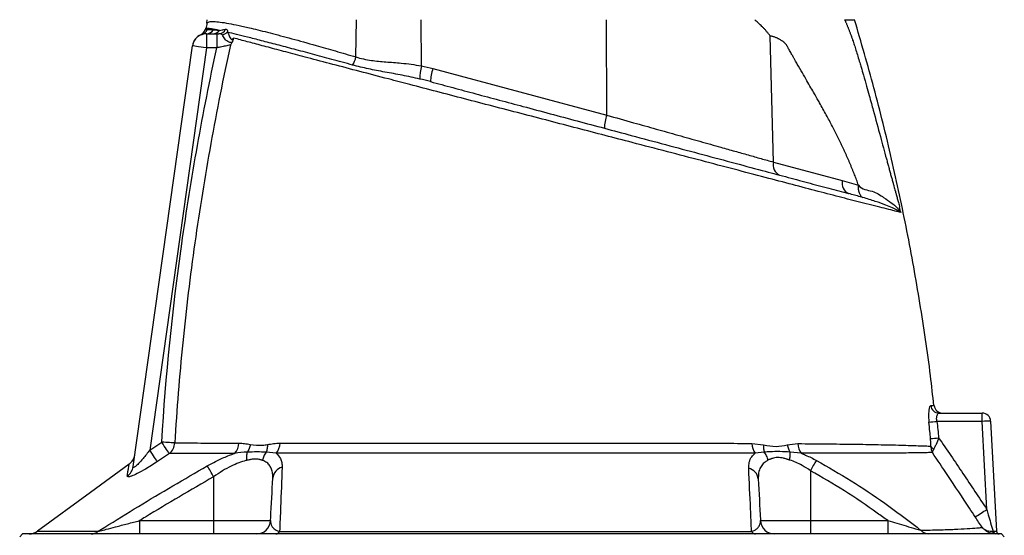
# Model space of a CAD drawing. Header units: millimetres. Extents: x 1803 to 4040, y 1425 to 4760.
# Tile 15 of 16: x 3162 to 3862, y 3871 to 4238. Entities that reach past the tile are written whole.
import ezdxf

# ---------------------------------------------------------------- set-up
doc = ezdxf.new("R2010")
doc.units = ezdxf.units.MM
doc.header["$LTSCALE"] = 2

msp = doc.modelspace()

# ---------------------------------------------------------------- linework, layer by layer
at = {"color": 7, "linetype": 'Continuous', "lineweight": 25}
for p, q in [((3295.6, 4235.87), (3295.69, 4238.44)), ((3401.55, 4211.9), (3402.04, 4238.44)), ((3448.04, 4205.5), (3447.94, 4238.44)), ((3579.86, 4170.51), (3579.65, 4238.44)), ((3294.74, 4232.32), (3294.64, 4232.04)), ((3295.18, 4228.44), (3295.18, 4218.44)), ((3295.18, 4228.44), (3302.59, 4228.44)), ((3302.59, 4228.44), (3302.59, 4218.44)), ((3302.59, 4228.44), (3303.97, 4228.44)), ((3291.24, 4227.71), (3291.24, 4227.71)), ((3698.29, 4137.12), (3696.08, 4226.8)), ((3243.19, 3920.36), (3285.28, 4219.83)), ((3295.18, 4218.44), (3254.93, 3932.04)), ((3302.59, 4218.44), (3295.18, 4218.44)), ((3456.26, 4203.63), (3579.86, 4170.51)), ((3698.29, 4137.12), (3747.33, 4123.98)), ((3747.33, 4123.98), (3758.76, 4120.68)), ((3816.07, 3958.44), (3846.79, 3958.44)), ((3846.79, 3952.54), (3846.79, 3958.44)), ((3846.79, 3952.54), (3814.62, 3952.54)), ((3850.08, 3889.87), (3846.79, 3952.54)), ((3852.78, 3952.75), (3856.89, 3874.33)), ((3254.93, 3932.04), (3263.46, 3937.76)), ((3682.97, 3936.88), (3691.38, 3935.81)), ((3708.15, 3935.75), (3715.69, 3936.71)), ((3268.88, 3929.65), (3260.38, 3923.93)), ((3344.89, 3929.8), (3337.64, 3930.61)), ((3691.87, 3930.6), (3685.26, 3929.82)), ((3718.14, 3929.8), (3710.21, 3930.62)), ((3240.36, 3922), (3240.36, 3922.01)), ((3300.35, 3913.15), (3300.35, 3881.91)), ((3724.62, 3917.45), (3724.62, 3881.91)), ((3247.77, 3881.91), (3247.77, 3872.44)), ((3247.77, 3881.91), (3300.35, 3881.91)), ((3300.35, 3881.91), (3340.85, 3881.91)), ((3300.35, 3881.91), (3300.35, 3872.44)), ((3689.12, 3881.91), (3724.62, 3881.91)), ((3724.62, 3881.91), (3724.62, 3872.44)), ((3724.62, 3881.91), (3779.6, 3881.91)), ((3779.6, 3881.91), (3779.6, 3872.44)), ((3164.49, 3872.44), (3162.49, 3870.44)), ((3860.49, 3872.44), (3164.49, 3872.44)), ((3854.46, 3874.37), (3854.93, 3874.34)), ((3862.49, 3870.44), (3860.49, 3872.44))]:
    msp.add_line(p, q, dxfattribs=at)
at = {"color": 7, "linetype": 'Continuous', "lineweight": 25, "flags": 128}
for points in [[(3295.18, 4218.44), (3293.25, 4218.71), (3291.39, 4218.97), (3289.68, 4219.21), (3288.18, 4219.42), (3286.95, 4219.59), (3286.03, 4219.72), (3285.47, 4219.8), (3285.28, 4219.83)], [(3272.71, 3937.19), (3272.05, 3937.23), (3271.21, 3937.28), (3270.19, 3937.35), (3269.03, 3937.42), (3267.75, 3937.49), (3266.37, 3937.58), (3264.93, 3937.67), (3263.46, 3937.76)], [(3268.88, 3929.65), (3268.6, 3930.07), (3268.17, 3930.71), (3267.61, 3931.55), (3266.93, 3932.56), (3266.16, 3933.73), (3265.3, 3935.01), (3264.39, 3936.36), (3263.46, 3937.76)], [(3260.38, 3923.93), (3260.1, 3924.34), (3259.68, 3924.98), (3259.11, 3925.81), (3258.43, 3926.83), (3257.65, 3927.99), (3256.79, 3929.27), (3255.87, 3930.64), (3254.93, 3932.04)], [(3240.32, 3922.07), (3212.93, 3902.03), (3175.21, 3874.43)], [(3855.51, 3872.46), (3855.29, 3872.51), (3855.09, 3872.63), (3854.91, 3872.81), (3854.75, 3873.05), (3854.62, 3873.33), (3854.53, 3873.65), (3854.47, 3874), (3854.46, 3874.37)]]:
    msp.add_lwpolyline(points, dxfattribs=at)
at = {"color": 7, "linetype": 'Continuous', "lineweight": 25}
for centre, radius, start, end in [((3295.18, 4218.44), 10, 90, 172), ((3288.71, 4233.17), 6, 294.85551, 342.09009), ((3290.38, 4233.61), 5.92, 287.60626, 338.24471), ((3300.11, 4229.49), 5.99, 155.14736, 162.0473), ((3295.15, 4234.22), 5.78, 270.32817, 329.61449), ((3299.95, 4233.98), 5.54, 270.49157, 324.69298), ((3303.87, 4233.95), 5.52, 270.99914, 335.12199), ((3305.57, 4234.11), 6.4, 276.74597, 314.21452), ((3295.19, 4218.54), 10, 113.30407, 172.0034), ((3384.2, 4215.6), 17.74, 327.71794, 347.96337), ((3491.35, 4195.92), 44.36, 167.53893, 179.62461), ((3485.92, 4193.34), 31.39, 160.87764, 178.22218), ((3609.52, 4160.22), 31.39, 160.87787, 178.22195), ((3706.13, 4135.15), 8.09, 165.92822, 245.23212), ((3755.17, 4122.01), 8.09, 165.92747, 245.23344), ((3816.11, 3964.37), 5.94, 185.91358, 269.57438), ((3818.58, 3964.44), 6, 186.53624, 269.25302), ((3846.79, 3952.44), 6, 3, 90), ((3798.75, 4095.89), 144.22, 274.02408, 276.31956), ((3852.8, 3866.55), 86.2, 90.00796, 93.99383), ((3262.5, 3937.62), 10.21, 308.65827, 357.58837), ((3307.36, 3937.47), 11.04, 315.67885, 358.02157), ((3335.62, 3937.35), 11.95, 320.82829, 358.50954), ((3695.84, 3937.16), 12.88, 181.23615, 214.75585), ((3727.71, 3937.09), 12.03, 181.80959, 217.28087), ((3800.88, 4084.46), 144.44, 273.63946, 275.93137), ((3814.35, 3937.08), 4.67, 207.51994, 243.74768), ((3234.47, 3930.18), 10, 305.83552, 351.61552), ((3233.62, 3921.72), 9.67, 303.41618, 351.85831), ((3144.25, 3825.85), 178.86, 29.21593, 32.0638), ((3907.4, 3816.52), 208.79, 148.77126, 151.09267), ((3351.18, 3911.37), 8.78, 103.94447, 174.61255), ((3678.91, 3910.66), 8.71, 5.76276, 77.56618), ((3726.31, 4074.58), 222.34, 301.29355, 303.82519), ((3330.86, 3882.44), 10, 270, 357), ((3699.11, 3882.44), 10, 183, 270), ((3169.22, 3882.44), 10, 270, 306.87038), ((3213.24, 3880.42), 7.98, 270.43696, 309.92065), ((3344.17, 3876), 3.58, 275.06999, 329.74214), ((3685.99, 3876.13), 3.71, 211.01516, 265.23493), ((3809.04, 3880.39), 7.96, 222.09759, 269.18733), ((3856.66, 3874.13), 1.74, 173.08899, 257.32613), ((3858.89, 3874.44), 2, 183, 270)]:
    msp.add_arc(centre, radius, start, end, dxfattribs=at)
msp.add_ellipse((3850.88, 3874.44), major_axis=(6.01, -0.1), ratio=0.005781, start_param=5.451423, end_param=6.283589, dxfattribs=at)
for points, knots in [([(3295.6, 4235.87), (3295.54, 4235.23), (3295.42, 4233.92), (3294.98, 4232.65), (3294.69, 4232.02), (3294.68, 4232)], [0, 0, 0, 0, 0.481131, 0.982618, 1, 1, 1, 1]), ([(3295.6, 4235.87), (3296.01, 4236.28), (3296.82, 4237.09), (3300.17, 4237.23), (3304.88, 4236.82), (3310.88, 4235.85), (3318.21, 4234.38), (3327.8, 4232.2), (3340.17, 4229.12), (3355.65, 4225.01), (3371.44, 4220.61), (3386.83, 4216.21), (3396.64, 4213.34), (3401.55, 4211.9)], [0, 0, 0, 0, 0.090278, 0.180564, 0.262436, 0.344603, 0.426779, 0.508664, 0.618226, 0.728124, 0.837711, 0.918854, 1, 1, 1, 1]), ([(3696.08, 4226.8), (3695.88, 4227.07), (3695.48, 4227.61), (3694.87, 4228.4), (3694.24, 4229.19), (3693.59, 4229.97), (3692.93, 4230.73), (3692.25, 4231.49), (3691.56, 4232.23), (3690.86, 4232.95), (3690, 4233.8), (3688.8, 4234.93), (3687.1, 4236.53), (3685.77, 4237.75), (3685.02, 4238.44)], [0, 0, 0, 0, 0.0610773, 0.1225098, 0.1843173, 0.246519, 0.3091341, 0.3721811, 0.4356783, 0.4996435, 0.5600099, 0.6635354, 0.8102068, 1, 1, 1, 1]), ([(3748.98, 4238.44), (3749.09, 4238.19), (3749.32, 4237.69), (3749.67, 4236.92), (3750.01, 4236.13), (3750.36, 4235.31), (3750.71, 4234.48), (3751.06, 4233.63), (3751.41, 4232.75), (3751.77, 4231.85), (3752.12, 4230.94), (3752.48, 4230), (3752.84, 4229.04), (3753.2, 4228.05), (3753.56, 4227.05), (3753.93, 4226.03), (3754.29, 4224.98), (3754.92, 4223.14), (3755.85, 4220.38), (3757.08, 4216.55), (3758.39, 4212.34), (3759.61, 4208.29), (3760.94, 4203.78), (3762.56, 4198.18), (3764.46, 4191.48), (3766.34, 4184.73), (3767.92, 4179.02), (3770.58, 4169.28), (3774.14, 4156.13), (3777.52, 4143.61), (3779.5, 4136.34), (3780.31, 4133.36), (3781.1, 4130.45), (3781.88, 4127.61), (3782.64, 4124.85), (3783.23, 4122.71), (3783.69, 4121.05), (3784.05, 4119.74), (3784.51, 4118.1), (3785.07, 4116.12), (3785.7, 4113.8), (3786.43, 4111.15), (3787.23, 4108.16), (3787.78, 4106.05), (3788.08, 4104.95)], [0, 0, 0, 0, 0.006505, 0.013097, 0.01978, 0.026557, 0.033431, 0.040405, 0.047482, 0.054664, 0.061955, 0.069357, 0.076872, 0.084502, 0.092251, 0.100119, 0.108109, 0.116224, 0.142061, 0.170607, 0.201889, 0.23593, 0.260358, 0.301454, 0.35921, 0.407807, 0.449606, 0.484611, 0.621537, 0.738683, 0.761365, 0.783575, 0.805315, 0.826589, 0.847401, 0.867756, 0.87521, 0.885269, 0.89793, 0.913186, 0.931031, 0.951456, 0.974449, 1, 1, 1, 1]), ([(3748.98, 4238.44), (3750.39, 4238.44), (3753.22, 4238.44), (3755.59, 4238.44), (3755.9, 4238.44), (3756.05, 4238.44)], [0, 0, 0, 0, 0.334214, 0.666848, 1, 1, 1, 1]), ([(3812.41, 3963.73), (3811.64, 3970.83), (3809.01, 3995.25), (3802.71, 4036.76), (3793.57, 4088.19), (3782.61, 4139.27), (3770.28, 4189.42), (3760.72, 4222.29), (3756.03, 4238.43)], [0, 0, 0, 0, 0.076363, 0.262368, 0.448349, 0.634355, 0.820438, 1, 1, 1, 1]), ([(3304.47, 4230.78), (3302.45, 4231.19), (3298.65, 4231.97), (3295.5, 4232.37), (3294.95, 4232.12), (3294.68, 4232)], [0, 0, 0, 0, 0.362554, 0.679851, 1, 1, 1, 1]), ([(3295.87, 4231.42), (3295.89, 4231.42), (3296.39, 4231.45), (3297.6, 4231.51), (3299.29, 4231.37), (3300.13, 4231.29)], [0, 0, 0, 0, 0.022047, 0.510234, 1, 1, 1, 1]), ([(3300.13, 4231.29), (3300.41, 4231.26), (3301.66, 4231.11), (3303.24, 4230.92), (3304.47, 4230.78)], [0, 0, 0, 0, 0.2181, 1, 1, 1, 1]), ([(3306.32, 4227.75), (3305.88, 4227.99), (3305.18, 4228.38), (3304.3, 4228.42), (3303.97, 4228.44)], [0, 0, 0, 0, 0.623883, 1, 1, 1, 1]), ([(3304.47, 4230.78), (3305.1, 4230.89), (3306.51, 4231.14), (3308.03, 4231.46), (3308.87, 4231.63)], [0, 0, 0, 0, 0.442035, 1, 1, 1, 1]), ([(3308.87, 4231.63), (3309.18, 4231.63), (3309.8, 4231.63), (3310.24, 4230.74), (3310.1, 4229.9), (3310.04, 4229.52)], [0, 0, 0, 0, 0.350858, 0.71035, 1, 1, 1, 1]), ([(3310.04, 4229.52), (3310.26, 4229.27), (3310.86, 4228.54), (3311.42, 4226.78), (3312.29, 4225.11), (3312.86, 4224.57), (3313.18, 4224.41), (3313.47, 4224.4), (3313.82, 4224.58), (3314.15, 4224.94), (3314.41, 4225.26), (3314.5, 4225.37)], [0, 0, 0, 0, 0.186729, 0.521087, 0.694933, 0.756773, 0.801446, 0.84621, 0.891297, 0.96191, 1, 1, 1, 1]), ([(3399.2, 4206.13), (3394.25, 4207.48), (3384.32, 4210.19), (3370.43, 4213.94), (3357.39, 4217.43), (3345.27, 4220.64), (3334.17, 4223.54), (3324.59, 4225.98), (3316.45, 4228.01), (3312.18, 4229.02), (3310.04, 4229.52)], [0, 0, 0, 0, 0.126402, 0.253585, 0.380306, 0.507024, 0.637271, 0.767516, 0.883416, 1, 1, 1, 1]), ([(3313.47, 4222.23), (3313.42, 4222.21), (3313.2, 4222.13), (3312.73, 4222.1), (3311.95, 4222.24), (3310.61, 4222.71), (3308.37, 4224.18), (3307.29, 4226.61), (3306.56, 4227.48), (3306.32, 4227.75)], [0, 0, 0, 0, 0.032403, 0.128506, 0.218862, 0.330029, 0.564226, 0.861688, 1, 1, 1, 1]), ([(3313.47, 4222.23), (3313.08, 4221.62), (3312.69, 4221.01), (3312.3, 4220.37), (3312.3, 4220.37)], [0, 0, 0, 0, 0.989597, 1, 1, 1, 1]), ([(3314.5, 4225.37), (3314.5, 4225.36), (3314.42, 4224.9), (3314.26, 4224.1), (3313.91, 4223), (3313.62, 4222.49), (3313.47, 4222.23)], [0, 0, 0, 0, 0.00813, 0.403328, 0.701007, 1, 1, 1, 1]), ([(3789.03, 4101.23), (3788.28, 4101.41), (3786.8, 4101.78), (3782.92, 4102.74), (3777.55, 4104.08), (3770.49, 4105.84), (3760.59, 4108.33), (3747.26, 4111.75), (3730.29, 4116.2), (3711.99, 4121.03), (3692.08, 4126.27), (3670.56, 4131.93), (3647.31, 4138.05), (3623.09, 4144.41), (3600.16, 4150.41), (3578.73, 4156), (3559.01, 4161.15), (3539.01, 4166.37), (3518.88, 4171.62), (3498.74, 4176.88), (3478.71, 4182.1), (3458.98, 4187.26), (3440.92, 4191.98), (3422.59, 4196.78), (3404.16, 4201.61), (3384.93, 4206.67), (3367.95, 4211.15), (3353.22, 4215.05), (3340.54, 4218.42), (3329.2, 4221.44), (3320.62, 4223.73), (3316.15, 4224.93), (3314.5, 4225.37)], [0, 0, 0, 0, 0.019713, 0.039426, 0.06504, 0.088903, 0.112771, 0.153073, 0.19351, 0.23401, 0.274399, 0.318586, 0.362901, 0.407199, 0.451363, 0.4844, 0.517552, 0.550695, 0.583721, 0.616826, 0.650054, 0.683285, 0.716393, 0.743279, 0.780619, 0.81805, 0.855382, 0.886879, 0.918501, 0.950118, 0.981608, 1, 1, 1, 1]), ([(3758.76, 4120.68), (3758.54, 4121.29), (3758.1, 4122.53), (3757.42, 4124.39), (3756.72, 4126.26), (3756, 4128.13), (3755.26, 4130.02), (3754.5, 4131.92), (3753.72, 4133.82), (3752.92, 4135.74), (3752.1, 4137.66), (3751.26, 4139.6), (3750.4, 4141.54), (3749.52, 4143.5), (3748.63, 4145.46), (3746.87, 4149.24), (3744.12, 4154.94), (3740.18, 4162.67), (3735.84, 4170.83), (3732.24, 4177.36), (3729.4, 4182.37), (3727.35, 4185.96), (3724.9, 4190.22), (3722.05, 4195.16), (3718.8, 4200.77), (3716.22, 4205.19), (3714.44, 4208.28), (3713.54, 4209.87), (3712.54, 4211.66), (3711.56, 4213.45), (3710.66, 4215.1), (3709.88, 4216.49), (3709.18, 4217.72), (3708.56, 4218.78), (3708.02, 4219.67), (3707.57, 4220.39), (3707.2, 4220.95), (3706.86, 4221.38), (3706.52, 4221.74), (3706.12, 4222.12), (3705.66, 4222.5), (3705.15, 4222.89), (3704.58, 4223.28), (3703.95, 4223.68), (3703.26, 4224.09), (3702.52, 4224.51), (3701.68, 4224.95), (3700.77, 4225.4), (3699.8, 4225.82), (3698.85, 4226.16), (3697.91, 4226.44), (3696.99, 4226.66), (3696.38, 4226.75), (3696.08, 4226.8)], [0, 0, 0, 0, 0.014704, 0.029556, 0.044557, 0.05971, 0.075015, 0.090474, 0.106088, 0.121858, 0.137786, 0.153872, 0.170118, 0.186525, 0.203094, 0.219826, 0.282441, 0.349841, 0.422063, 0.499138, 0.525545, 0.558172, 0.597019, 0.642087, 0.693376, 0.750886, 0.763599, 0.778025, 0.794165, 0.81202, 0.825981, 0.838522, 0.849644, 0.859348, 0.867636, 0.874512, 0.879981, 0.883799, 0.888088, 0.892873, 0.89817, 0.903991, 0.910347, 0.917245, 0.92469, 0.932686, 0.941238, 0.951698, 0.961868, 0.971763, 0.981404, 0.990809, 1, 1, 1, 1]), ([(3263.46, 3937.76), (3266.35, 3984.97), (3271.14, 4031.99), (3279.35, 4090.52), (3281.11, 4102.22), (3284.83, 4125.57), (3286.8, 4137.22), (3293.03, 4172.13), (3297.61, 4195.32), (3302.59, 4218.44)], [0, 0, 0, 0, 0.5, 0.5, 0.625, 0.625, 0.75, 0.75, 1, 1, 1, 1]), ([(3312.3, 4220.37), (3307.22, 4197.06), (3302.56, 4173.67), (3296.23, 4138.47), (3294.23, 4126.72), (3290.45, 4103.17), (3288.67, 4091.37), (3283.69, 4055.94), (3280.83, 4032.26), (3276.05, 3984.79), (3274.13, 3961.01), (3272.71, 3937.19)], [0, 0, 0, 0, 0.25, 0.25, 0.375, 0.375, 0.5, 0.5, 0.75, 0.75, 1, 1, 1, 1]), ([(3312.3, 4220.37), (3311.75, 4220.26), (3310.79, 4220.07), (3308.39, 4219.59), (3305.66, 4219.04), (3303.52, 4218.62), (3302.59, 4218.44)], [0, 0, 0, 0, 0.259392, 0.456807, 0.764128, 1, 1, 1, 1]), ([(3401.55, 4211.9), (3403.29, 4211.4), (3406.8, 4210.38), (3413.85, 4209.18), (3422.83, 4208.36), (3432.43, 4207.68), (3440.92, 4206.79), (3445.65, 4205.93), (3448.04, 4205.5)], [0, 0, 0, 0, 0.1282429, 0.2579861, 0.4796052, 0.7062373, 0.8522949, 1, 1, 1, 1]), ([(3446.99, 4196.21), (3442.78, 4197.19), (3438.59, 4198.05), (3432.36, 4199.25), (3430.3, 4199.64), (3426.21, 4200.4), (3424.18, 4200.77), (3418.16, 4201.88), (3414.22, 4202.62), (3406.53, 4204.25), (3402.8, 4205.14), (3399.2, 4206.13)], [0, 0, 0, 0, 0.25, 0.25, 0.375, 0.375, 0.5, 0.5, 0.75, 0.75, 1, 1, 1, 1]), ([(3454.54, 4194.32), (3459.84, 4192.9), (3470.43, 4190.06), (3486.79, 4185.68), (3503.43, 4181.22), (3521.11, 4176.48), (3539.62, 4171.52), (3559.01, 4166.32), (3578.32, 4161.15), (3599.38, 4155.51), (3621.74, 4149.51), (3645.43, 4143.17), (3668.44, 4137), (3688.97, 4131.5), (3707, 4126.67), (3722.78, 4122.44), (3737.86, 4118.4), (3747.14, 4115.91), (3751.79, 4114.67)], [0, 0, 0, 0, 0.049163, 0.098327, 0.148545, 0.198762, 0.256365, 0.313971, 0.373236, 0.432505, 0.510301, 0.588127, 0.667778, 0.747427, 0.810117, 0.872806, 0.936405, 1, 1, 1, 1]), ([(3579.86, 4170.51), (3586.25, 4168.7), (3598.05, 4165.38), (3614.95, 4160.61), (3630.69, 4156.17), (3646.12, 4151.83), (3659.53, 4148.04), (3670.9, 4144.84), (3680.44, 4142.15), (3689.64, 4139.56), (3695.4, 4137.93), (3698.29, 4137.12)], [0, 0, 0, 0, 0.146285, 0.269867, 0.393449, 0.520648, 0.647844, 0.735225, 0.822605, 0.911303, 1, 1, 1, 1]), ([(3758.77, 4120.68), (3758.63, 4119.71), (3758.6, 4118.76), (3758.75, 4116.93), (3758.93, 4116.07), (3759.49, 4114.51), (3759.87, 4113.82), (3760.78, 4112.66), (3761.32, 4112.19), (3761.92, 4111.87)], [0, 0, 0, 0, 0.25, 0.25, 0.5, 0.5, 0.75, 0.75, 1, 1, 1, 1]), ([(3758.77, 4120.68), (3758.77, 4120.68), (3761.38, 4117.19), (3769.05, 4117.38), (3776.36, 4111.96), (3782.34, 4108.23), (3786.27, 4104.73), (3788.17, 4102.5), (3788.89, 4101.44), (3788.96, 4101.33), (3789, 4101.28), (3789.02, 4101.25), (3789.02, 4101.24), (3789.03, 4101.23), (3789.03, 4101.23), (3789.03, 4101.23), (3789.03, 4101.23)], [0, 0, 0, 0, 0.000003, 0.231558, 0.462979, 0.64891, 0.834817, 0.98182, 0.991292, 0.996028, 0.998399, 0.99959, 0.999895, 0.999962, 0.999996, 1, 1, 1, 1]), ([(3761.92, 4111.87), (3761.3, 4112.04), (3758.03, 4112.99), (3754.58, 4113.92), (3751.79, 4114.67)], [0, 0, 0, 0, 0.186592, 1, 1, 1, 1]), ([(3789.03, 4101.23), (3789.03, 4101.23), (3789.03, 4101.23), (3789.02, 4101.23), (3789.02, 4101.24), (3789, 4101.25), (3788.97, 4101.27), (3788.91, 4101.32), (3788.28, 4101.78), (3786.64, 4102.81), (3783.17, 4104.51), (3777.93, 4106.65), (3771.01, 4109.12), (3764.95, 4110.95), (3761.92, 4111.87)], [0, 0, 0, 0, 0.000012, 0.000059, 0.00033, 0.001479, 0.0038, 0.008452, 0.017764, 0.162652, 0.347689, 0.532748, 0.766328, 1, 1, 1, 1]), ([(3810.21, 3963.76), (3810.04, 3963.69), (3809.63, 3963.53), (3809.07, 3962.01), (3808.68, 3959.35), (3808.56, 3955.89), (3808.76, 3953.31), (3808.87, 3952.02)], [0, 0, 0, 0, 0.157293, 0.368237, 0.576823, 0.78759, 1, 1, 1, 1]), ([(3814.62, 3952.54), (3814.54, 3952.94), (3814.48, 3953.33), (3814.4, 3954.1), (3814.38, 3954.48), (3814.39, 3955.21), (3814.42, 3955.56), (3814.51, 3956.21), (3814.57, 3956.51), (3814.81, 3957.32), (3815.02, 3957.74), (3815.39, 3958.16), (3815.52, 3958.26), (3815.79, 3958.4), (3815.93, 3958.44), (3816.07, 3958.44)], [0, 0, 0, 0, 0.125, 0.125, 0.25, 0.25, 0.375, 0.375, 0.5, 0.5, 0.75, 0.75, 0.875, 0.875, 1, 1, 1, 1]), ([(3810.04, 3940.31), (3809.88, 3942.01), (3809.5, 3945.91), (3809.09, 3949.82), (3808.87, 3952.02)], [0, 0, 0, 0, 0.434865, 1, 1, 1, 1]), ([(3272.71, 3937.19), (3275.11, 3937.18), (3279.93, 3937.17), (3288.72, 3937.15), (3298.66, 3937.13), (3308.64, 3937.1), (3315.54, 3937.09), (3318.39, 3937.08)], [0, 0, 0, 0, 0.210018, 0.420042, 0.634609, 0.849179, 1, 1, 1, 1]), ([(3318.39, 3937.08), (3319.7, 3937.02), (3322.34, 3936.88), (3325.02, 3936.34), (3326.37, 3936.06)], [0, 0, 0, 0, 0.498464, 1, 1, 1, 1]), ([(3326.37, 3936.06), (3326.21, 3935.07), (3325.95, 3934.08), (3325.23, 3932.23), (3324.78, 3931.37), (3324.24, 3930.6)], [0, 0, 0, 0, 0.5, 0.5, 1, 1, 1, 1]), ([(3326.37, 3936.06), (3329.3, 3935.71), (3333.28, 3935.23), (3337.5, 3935.88), (3338.62, 3936.05)], [0, 0, 0, 0, 0.735158, 1, 1, 1, 1]), ([(3338.62, 3936.05), (3338.65, 3935.06), (3338.59, 3934.08), (3338.25, 3932.24), (3337.99, 3931.37), (3337.64, 3930.61)], [0, 0, 0, 0, 0.5, 0.5, 1, 1, 1, 1]), ([(3338.62, 3936.05), (3340.09, 3936.31), (3343.03, 3936.85), (3346.05, 3936.97), (3347.57, 3937.04)], [0, 0, 0, 0, 0.49913, 1, 1, 1, 1]), ([(3347.57, 3937.04), (3353.4, 3937.03), (3365.08, 3937.01), (3383.99, 3936.99), (3403.72, 3936.98), (3424.24, 3936.97), (3445.41, 3936.96), (3467.09, 3936.96), (3489.11, 3936.95), (3511.15, 3936.95), (3533.06, 3936.95), (3554.71, 3936.96), (3576.06, 3936.96), (3597.74, 3936.96), (3619.58, 3936.97), (3641.49, 3936.97), (3662.71, 3936.94), (3676.22, 3936.9), (3682.97, 3936.88)], [0, 0, 0, 0, 0.061194, 0.122607, 0.18402, 0.245214, 0.306409, 0.36783, 0.429242, 0.490425, 0.550512, 0.610816, 0.67113, 0.73123, 0.798305, 0.865545, 0.932845, 1, 1, 1, 1]), ([(3691.38, 3935.81), (3691.29, 3934.86), (3691.29, 3933.93), (3691.46, 3932.17), (3691.63, 3931.34), (3691.87, 3930.6)], [0, 0, 0, 0, 0.5, 0.5, 1, 1, 1, 1]), ([(3691.38, 3935.81), (3694.34, 3935.29), (3697.32, 3934.76), (3702.93, 3934.78), (3705.55, 3935.26), (3708.15, 3935.75)], [0, 0, 0, 0, 0.51749, 0.519395, 1, 1, 1, 1]), ([(3708.15, 3935.75), (3708.34, 3934.82), (3708.61, 3933.9), (3709.31, 3932.17), (3709.73, 3931.35), (3710.21, 3930.62)], [0, 0, 0, 0, 0.5, 0.5, 1, 1, 1, 1]), ([(3715.69, 3936.71), (3722.55, 3936.66), (3736.28, 3936.55), (3755.32, 3936.32), (3773.08, 3936.01), (3786.41, 3935.72), (3795.73, 3935.43), (3801.46, 3935.22), (3806.43, 3935.06), (3808.95, 3934.97), (3810.2, 3934.92)], [0, 0, 0, 0, 0.1710134, 0.3420285, 0.5164556, 0.6908856, 0.7672979, 0.843692, 0.921851, 1, 1, 1, 1]), ([(3810.2, 3934.92), (3810.2, 3934.93), (3810.25, 3935.35), (3810.31, 3937.08), (3810.15, 3938.96), (3810.04, 3940.31)], [0, 0, 0, 0, 0.0016143, 0.2832018, 1, 1, 1, 1]), ([(3810.2, 3934.92), (3810.25, 3934.25), (3810.34, 3932.84), (3810.83, 3931.34), (3811.23, 3930.53), (3811.32, 3930.35), (3811.32, 3930.34)], [0, 0, 0, 0, 0.41296, 0.865601, 0.994406, 1, 1, 1, 1]), ([(3815.8, 3940.8), (3815.2, 3939.2), (3814.43, 3937.17), (3813.22, 3934.55), (3812.66, 3933.57), (3812.28, 3932.89)], [0, 0, 0, 0, 0.533991, 0.678446, 1, 1, 1, 1]), ([(3815.8, 3940.8), (3821.63, 3932.39), (3827.39, 3923.93), (3838.81, 3906.95), (3844.46, 3898.42), (3850.08, 3889.87)], [0, 0, 0, 0, 0.5, 0.5, 1, 1, 1, 1]), ([(3254.93, 3932.04), (3253.38, 3930.05), (3250.77, 3926.68), (3247.27, 3922.77), (3245.08, 3920.68), (3243.96, 3919.9), (3243.39, 3919.71), (3243.16, 3919.9), (3243.18, 3920.23), (3243.19, 3920.36)], [0, 0, 0, 0, 0.3381138, 0.5709972, 0.7336132, 0.8165736, 0.8770845, 0.9548764, 1, 1, 1, 1]), ([(3315.26, 3929.75), (3312.36, 3929.75), (3305.44, 3929.74), (3295.45, 3929.71), (3285.4, 3929.69), (3276.37, 3929.67), (3271.38, 3929.65), (3268.88, 3929.65)], [0, 0, 0, 0, 0.150785, 0.36084, 0.570892, 0.785449, 1, 1, 1, 1]), ([(3295.82, 3920.8), (3298.38, 3922.19), (3303.56, 3924.99), (3310.13, 3927.9), (3314.02, 3929.31), (3315.26, 3929.75)], [0, 0, 0, 0, 0.399791, 0.809415, 1, 1, 1, 1]), ([(3324.24, 3930.6), (3323.98, 3929.78), (3323.8, 3928.86), (3323.64, 3926.88), (3323.66, 3925.83), (3323.77, 3924.77)], [0, 0, 0, 0, 0.5, 0.5, 1, 1, 1, 1]), ([(3337.64, 3930.61), (3335.55, 3930.7), (3331.35, 3930.88), (3326.62, 3930.69), (3324.24, 3930.6)], [0, 0, 0, 0, 0.497982, 1, 1, 1, 1]), ([(3337.64, 3930.61), (3336.99, 3929.79), (3336.44, 3928.87), (3335.6, 3926.88), (3335.31, 3925.82), (3335.17, 3924.75)], [0, 0, 0, 0, 0.5, 0.5, 1, 1, 1, 1]), ([(3685.26, 3929.82), (3678.46, 3929.82), (3664.83, 3929.83), (3643.39, 3929.84), (3621.24, 3929.86), (3599.12, 3929.87), (3577.12, 3929.87), (3555.41, 3929.88), (3533.4, 3929.88), (3511.12, 3929.87), (3488.72, 3929.88), (3466.34, 3929.87), (3444.3, 3929.87), (3422.78, 3929.86), (3401.93, 3929.85), (3381.88, 3929.84), (3362.67, 3929.82), (3350.81, 3929.81), (3344.89, 3929.8)], [0, 0, 0, 0, 0.066909, 0.133967, 0.200969, 0.267803, 0.327991, 0.388395, 0.44879, 0.508967, 0.570239, 0.63174, 0.69325, 0.754533, 0.81579, 0.877267, 0.938743, 1, 1, 1, 1]), ([(3344.89, 3929.8), (3346, 3928.65), (3347.85, 3926.73), (3348.97, 3923.24), (3349.04, 3921.01), (3349.07, 3919.89)], [0, 0, 0, 0, 0.425645, 0.71074, 1, 1, 1, 1]), ([(3680.78, 3919.16), (3680.83, 3920.63), (3680.94, 3923.6), (3682.55, 3927.19), (3684.46, 3929.04), (3685.26, 3929.82)], [0, 0, 0, 0, 0.359938, 0.729455, 1, 1, 1, 1]), ([(3710.21, 3930.62), (3707.75, 3930.79), (3702.82, 3931.13), (3696.74, 3930.98), (3693.25, 3930.71), (3691.87, 3930.6)], [0, 0, 0, 0, 0.3738774, 0.7521107, 1, 1, 1, 1]), ([(3694.48, 3924.89), (3694.3, 3925.93), (3693.97, 3926.96), (3693.09, 3928.9), (3692.52, 3929.8), (3691.87, 3930.6)], [0, 0, 0, 0, 0.5, 0.5, 1, 1, 1, 1]), ([(3709.88, 3925.01), (3710.07, 3926.03), (3710.2, 3927.03), (3710.31, 3928.94), (3710.29, 3929.83), (3710.21, 3930.62)], [0, 0, 0, 0, 0.5, 0.5, 1, 1, 1, 1]), ([(3811.32, 3930.34), (3810.12, 3930.32), (3807.72, 3930.27), (3803, 3930.18), (3797.5, 3930.08), (3788.49, 3929.95), (3775.62, 3929.86), (3758.2, 3929.82), (3739.15, 3929.8), (3725.14, 3929.8), (3718.14, 3929.8)], [0, 0, 0, 0, 0.075059, 0.150126, 0.226818, 0.303528, 0.475804, 0.648079, 0.82404, 1, 1, 1, 1]), ([(3718.14, 3929.8), (3719.18, 3929.39), (3722.81, 3927.94), (3726.34, 3926.09), (3728.86, 3924.77)], [0, 0, 0, 0, 0.285476, 1, 1, 1, 1]), ([(3812.28, 3932.89), (3812.04, 3932.46), (3811.56, 3931.61), (3811.36, 3930.82), (3811.33, 3930.43), (3811.32, 3930.34), (3811.32, 3930.34)], [0, 0, 0, 0, 0.438666, 0.865639, 0.99442, 1, 1, 1, 1]), ([(3841.8, 3884.58), (3840.46, 3886.62), (3833.99, 3896.5), (3823.88, 3911.78), (3814.98, 3924.94), (3811.32, 3930.34)], [0, 0, 0, 0, 0.13318, 0.643831, 1, 1, 1, 1]), ([(3218.36, 3874.3), (3219.87, 3875.25), (3229.37, 3881.23), (3254.94, 3897.15), (3279.46, 3911.34), (3295.82, 3920.8)], [0, 0, 0, 0, 0.059403, 0.372563, 1, 1, 1, 1]), ([(3260.38, 3923.93), (3258.98, 3923), (3256.17, 3921.13), (3251.24, 3918.13), (3246.23, 3915.37), (3243.07, 3913.96), (3240.88, 3913.18), (3239.3, 3912.82), (3238.88, 3913.27), (3238.94, 3913.64), (3238.94, 3913.65)], [0, 0, 0, 0, 0.144788, 0.289422, 0.505799, 0.67724, 0.690524, 0.849379, 0.996362, 1, 1, 1, 1]), ([(3323.77, 3924.77), (3323.62, 3924.73), (3321.83, 3924.3), (3318.22, 3923.14), (3312.59, 3920.65), (3306.53, 3917.33), (3302.43, 3914.56), (3300.35, 3913.15)], [0, 0, 0, 0, 0.020282, 0.236447, 0.459816, 0.7263, 1, 1, 1, 1]), ([(3335.17, 3924.75), (3334.99, 3924.81), (3334.66, 3924.92), (3334.16, 3925.08), (3333.67, 3925.21), (3333.21, 3925.33), (3332.47, 3925.49), (3331.43, 3925.64), (3330.03, 3925.72), (3328.56, 3925.65), (3327.23, 3925.48), (3326.03, 3925.26), (3324.95, 3925.04), (3324.18, 3924.86), (3323.77, 3924.77)], [0, 0, 0, 0, 0.056649, 0.109936, 0.159864, 0.206441, 0.249676, 0.377422, 0.499016, 0.621386, 0.749674, 0.82396, 0.907391, 1, 1, 1, 1]), ([(3342.44, 3912.19), (3342.44, 3913.29), (3342.46, 3915.5), (3341.73, 3918.48), (3340.37, 3921.1), (3338.31, 3923.34), (3336.23, 3924.27), (3335.17, 3924.75)], [0, 0, 0, 0, 0.198077, 0.398737, 0.592799, 0.790952, 1, 1, 1, 1]), ([(3694.48, 3924.89), (3694.26, 3924.77), (3692.96, 3924.12), (3690.95, 3922.55), (3688.89, 3919.66), (3687.61, 3915.99), (3687.58, 3913.03), (3687.57, 3911.53)], [0, 0, 0, 0, 0.043044, 0.251478, 0.466493, 0.729706, 1, 1, 1, 1]), ([(3709.88, 3925.01), (3709.64, 3925.08), (3709.2, 3925.22), (3708.59, 3925.4), (3708.09, 3925.56), (3707.41, 3925.76), (3706.55, 3926.01), (3705.12, 3926.39), (3703.38, 3926.75), (3701.33, 3926.89), (3699.39, 3926.7), (3697.92, 3926.31), (3696.81, 3925.91), (3696.08, 3925.62), (3695.28, 3925.27), (3694.79, 3925.03), (3694.48, 3924.89)], [0, 0, 0, 0, 0.039729, 0.073756, 0.102077, 0.12469, 0.190808, 0.248842, 0.373224, 0.498565, 0.623177, 0.748673, 0.806859, 0.874268, 0.919078, 1, 1, 1, 1]), ([(3724.62, 3917.45), (3722.68, 3918.74), (3719.4, 3920.92), (3714.46, 3923.37), (3711.48, 3924.52), (3709.95, 3924.99), (3709.88, 3925.01)], [0, 0, 0, 0, 0.412001, 0.695598, 0.986213, 1, 1, 1, 1]), ([(3728.86, 3924.77), (3737.16, 3920.01), (3753.76, 3910.51), (3777.59, 3894.51), (3793.86, 3882.41), (3802.24, 3875.77), (3803.14, 3875.06)], [0, 0, 0, 0, 0.320705, 0.641324, 0.961688, 1, 1, 1, 1]), ([(3300.35, 3913.15), (3284.11, 3903.71), (3266.49, 3893.45), (3249.13, 3882.75), (3247.77, 3881.91)], [0, 0, 0, 0, 0.9214204, 1, 1, 1, 1]), ([(3349.07, 3919.89), (3348.71, 3910.48), (3348.14, 3895.51), (3347.5, 3879.97), (3347.26, 3874.2)], [0, 0, 0, 0, 0.6286634, 1, 1, 1, 1]), ([(3682.81, 3874.22), (3682.58, 3879.5), (3681.91, 3894.54), (3681.23, 3909.47), (3680.78, 3919.16)], [0, 0, 0, 0, 0.350959, 1, 1, 1, 1]), ([(3779.6, 3881.91), (3777.14, 3883.71), (3767.1, 3891.06), (3749.01, 3903.31), (3732.75, 3912.74), (3724.62, 3917.45)], [0, 0, 0, 0, 0.139351, 0.569671, 1, 1, 1, 1]), ([(3340.85, 3881.91), (3340.88, 3882.52), (3341.42, 3892.78), (3341.94, 3902.78), (3342.44, 3912.19)], [0, 0, 0, 0, 0.058682, 1, 1, 1, 1]), ([(3687.57, 3911.53), (3688.08, 3901.82), (3688.6, 3891.96), (3689.11, 3882.07), (3689.12, 3881.91)], [0, 0, 0, 0, 0.984739, 1, 1, 1, 1]), ([(3850.08, 3889.87), (3850.43, 3888.61), (3851.86, 3883.42), (3853.34, 3878.27), (3854.46, 3874.37)], [0, 0, 0, 0, 0.243435, 1, 1, 1, 1]), ([(3218.36, 3874.3), (3218.82, 3874.42), (3220.48, 3874.84), (3224.67, 3875.92), (3231.16, 3877.6), (3239.14, 3879.68), (3244.88, 3881.17), (3247.77, 3881.91)], [0, 0, 0, 0, 0.059895, 0.21332, 0.436321, 0.71672, 1, 1, 1, 1]), ([(3340.85, 3881.91), (3340.85, 3881.59), (3340.83, 3880.62), (3341.21, 3878.99), (3342.3, 3877.03), (3343.91, 3875.57), (3345.75, 3874.63), (3346.75, 3874.34), (3347.26, 3874.2)], [0, 0, 0, 0, 0.120409, 0.36421, 0.60974, 0.857381, 0.927724, 1, 1, 1, 1]), ([(3682.81, 3874.22), (3683.24, 3874.35), (3684.73, 3874.79), (3686.48, 3875.91), (3688.09, 3877.62), (3689.04, 3879.69), (3689.1, 3881.17), (3689.12, 3881.91)], [0, 0, 0, 0, 0.062071, 0.218163, 0.446375, 0.72192, 1, 1, 1, 1]), ([(3779.6, 3881.91), (3781.79, 3881.28), (3786.19, 3880), (3792.85, 3878.05), (3798.84, 3876.3), (3801.94, 3875.4), (3803.14, 3875.06)], [0, 0, 0, 0, 0.26616, 0.534958, 0.820437, 1, 1, 1, 1]), ([(3846.84, 3877), (3845.97, 3878.29), (3844.28, 3880.8), (3842.61, 3883.34), (3841.8, 3884.58)], [0, 0, 0, 0, 0.513391, 1, 1, 1, 1]), ([(3347.26, 3874.2), (3355.46, 3874.19), (3371.86, 3874.19), (3397.97, 3874.18), (3425.05, 3874.18), (3452.85, 3874.18), (3480.89, 3874.17), (3509.22, 3874.17), (3537.86, 3874.17), (3563.68, 3874.17), (3586.34, 3874.18), (3605.88, 3874.18), (3625.19, 3874.18), (3644.18, 3874.18), (3663.55, 3874.19), (3676.16, 3874.21), (3682.81, 3874.22)], [0, 0, 0, 0, 0.079284, 0.158568, 0.240121, 0.321674, 0.401612, 0.481549, 0.563813, 0.646077, 0.703418, 0.760861, 0.818305, 0.876592, 0.934879, 1, 1, 1, 1]), ([(3803.14, 3875.06), (3807.61, 3875.15), (3816.55, 3875.34), (3827.49, 3875.72), (3836.51, 3876.21), (3842.66, 3876.66), (3845.63, 3876.89), (3846.68, 3876.98), (3846.84, 3877)], [0, 0, 0, 0, 0.202931, 0.405864, 0.61444, 0.823014, 0.972808, 1, 1, 1, 1]), ([(3855.51, 3872.46), (3853.93, 3872.76), (3850.99, 3873.32), (3848.47, 3875.22), (3847.28, 3876.46), (3846.96, 3876.85), (3846.87, 3876.96), (3846.85, 3876.99), (3846.84, 3877)], [0, 0, 0, 0, 0.454113, 0.843157, 0.954705, 0.987187, 0.997733, 1, 1, 1, 1]), ([(3846.84, 3877), (3846.84, 3876.99), (3846.88, 3876.95), (3847.01, 3876.81), (3847.97, 3875.83), (3850.15, 3874.42), (3853.04, 3874.39), (3854.46, 3874.37)], [0, 0, 0, 0, 0.002279, 0.020567, 0.075995, 0.548633, 1, 1, 1, 1])]:
    msp.add_open_spline(points, degree=3, knots=knots, dxfattribs=at)
at = {"color": 8, "linetype": 'Continuous', "lineweight": 25}
for points, knots in [([(3294.43, 4231.33), (3294.42, 4231.33), (3294.2, 4231.31), (3294.71, 4231.34), (3295.48, 4231.39), (3295.87, 4231.42)], [0, 0, 0, 0, 0.010642, 0.504415, 1, 1, 1, 1]), ([(3292.17, 4227.97), (3291.73, 4227.85), (3291.12, 4227.68), (3291.21, 4227.7), (3291.24, 4227.71)], [0, 0, 0, 0, 0.724411, 1, 1, 1, 1]), ([(3810.21, 3963.76), (3810.87, 3963.76), (3812.2, 3963.75), (3812.78, 3963.75), (3812.62, 3963.75), (3812.61, 3963.75)], [0, 0, 0, 0, 0.4955821, 0.9954378, 1, 1, 1, 1]), ([(3238.94, 3913.65), (3239.13, 3914.75), (3239.49, 3916.94), (3239.91, 3919.41), (3240.21, 3921.13), (3240.36, 3922.03), (3240.36, 3922.01), (3240.36, 3922)], [0, 0, 0, 0, 0.219783, 0.439551, 0.66124, 0.88292, 1, 1, 1, 1]), ([(3175.26, 3874.37), (3175.39, 3874.37), (3175.65, 3874.37), (3178.7, 3874.36), (3183.02, 3874.35), (3188.03, 3874.34), (3194.22, 3874.33), (3201.64, 3874.32), (3209.68, 3874.31), (3215.65, 3874.3), (3218.36, 3874.3)], [0, 0, 0, 0, 0.145006, 0.311897, 0.428933, 0.54618, 0.663426, 0.782404, 0.901382, 1, 1, 1, 1])]:
    msp.add_open_spline(points, degree=3, knots=knots, dxfattribs=at)
at = {"color": 7, "linetype": 'Continuous', "lineweight": 25}
for points in [[(3448.04, 4205.5), (3450.8, 4204.99), (3453.54, 4204.36), (3456.26, 4203.63)], [(3454.54, 4194.32), (3452.03, 4194.99), (3449.52, 4195.63), (3446.99, 4196.21)], [(3789.03, 4101.23), (3788.71, 4102.47), (3788.4, 4103.71), (3788.08, 4104.95)], [(3814.62, 3952.54), (3815.03, 3948.63), (3815.42, 3944.71), (3815.8, 3940.8)], [(3324.24, 3930.6), (3321.31, 3930.52), (3318.29, 3930.31), (3315.26, 3929.75)]]:
    msp.add_open_spline(points, degree=3, dxfattribs=at)

doc.saveas('drawing.dxf')
